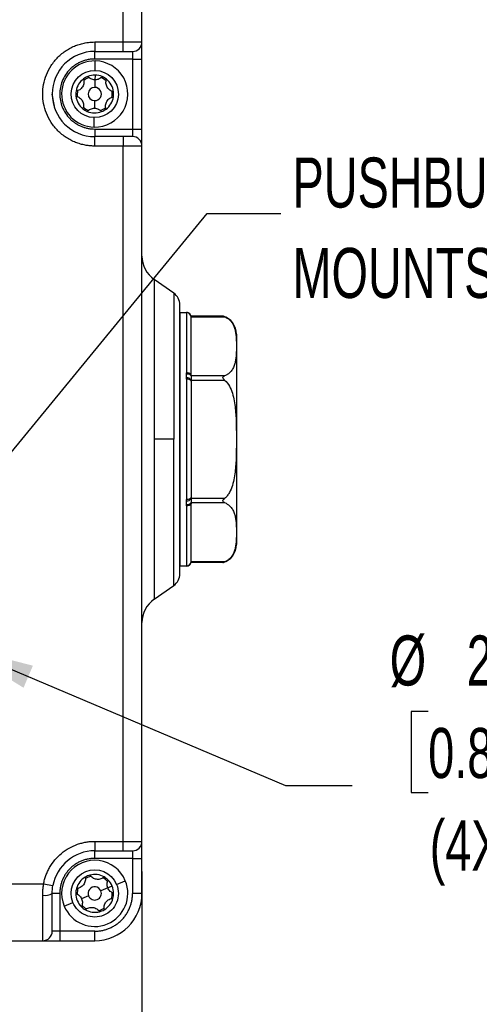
# Model space of a CAD drawing. Header units: millimetres. Extents: x 16 to 683, y 16 to 524.
# Tile 5 of 38: x 193 to 242, y 84 to 188. Entities that reach past the tile are written whole.
import ezdxf

# ---------------------------------------------------------------- set-up
doc = ezdxf.new("R2010")
doc.units = ezdxf.units.MM
doc.header["$LTSCALE"] = 2.5
doc.layers.add('DIMENSIONS', color=140, linetype='Continuous', lineweight=25)
doc.styles.add('SLDTEXTSTYLE0', font='TXT', dxfattribs={"width": 0.7})
doc.dimstyles.new('SLDDIMSTYLE2', dxfattribs={"dimtxt": 5.39502, "dimasz": 8.255, "dimexe": 0, "dimexo": 0.0625, "dimgap": 1.348755, "dimtad": 0, "dimtih": 1, "dimtoh": 1, "dimrnd": 1e-09, "dimzin": 4, "dimdsep": 46, "dimtxsty": 'SLDTEXTSTYLE0', "dimsah": 1, "dimcen": 0.09, "dimadec": 0, "dimazin": 1, "dimtfac": 1, "dimtofl": 0, "dimtmove": 0, "dimatfit": 3, "dimfxl": 0, "dimfrac": 2, "dimtolj": 1, "dimtzin": 12, "dimarcsym": 0})
doc.dimstyles.new('SLDDIMSTYLE5', dxfattribs={"dimtxt": 5.39502, "dimasz": 8.255, "dimexe": 0, "dimexo": 0.0625, "dimgap": 1.348755, "dimtad": 0, "dimtih": 1, "dimtoh": 1, "dimrnd": 1e-09, "dimzin": 12, "dimdsep": 46, "dimtxsty": 'SLDTEXTSTYLE0', "dimsah": 1, "dimcen": 0, "dimadec": 0, "dimazin": 3, "dimtfac": 1, "dimtofl": 0, "dimtmove": 0, "dimatfit": 3, "dimfxl": 0, "dimfrac": 2, "dimtolj": 1, "dimtzin": 12, "dimarcsym": 0})
doc.dimstyles.new('SLDDIMSTYLE7', dxfattribs={"dimtxt": 0.18, "dimasz": 8.255, "dimexe": 0, "dimexo": 0.0625, "dimgap": 0, "dimtad": 0, "dimtih": 1, "dimtoh": 1, "dimdec": 0, "dimrnd": 1e-09, "dimzin": 0, "dimdsep": 46, "dimtxsty": 'Standard', "dimsah": 1, "dimcen": 0.09, "dimadec": 0, "dimazin": 0, "dimtfac": 8.255, "dimtdec": 0, "dimtofl": 0, "dimtmove": 0, "dimatfit": 3, "dimfxl": 0, "dimfrac": 2, "dimtolj": 1, "dimtzin": 0, "dimarcsym": 0})

# ---------------------------------------------------------------- blocks, each defined once
blk = doc.blocks.new('_D_6')
at = {"layer": 'DIMENSIONS'}
for p, q in [((175.93, 109.5), (175.93, 67.2)), ((205.93, 98.29), (205.93, 67.2)), ((175.93, 75.14), (205.93, 75.14)), ((205.93, 75.14), (214.97, 75.14)), ((222.28, 75.14), (220.46, 75.14)), ((220.46, 75.14), (220.46, 66.57)), ((238.31, 75.14), (240.12, 75.14)), ((240.12, 75.14), (240.12, 66.57)), ((220.46, 66.57), (222.28, 66.57)), ((240.12, 66.57), (238.31, 66.57))]:
    blk.add_line(p, q, dxfattribs=at)
for points in [[(175.93, 75.14), (184.19, 73.87), (184.19, 76.41)], [(205.93, 75.14), (197.68, 76.41), (197.68, 73.87)]]:
    blk.add_solid(points, dxfattribs=at)
at = {"layer": 'DIMENSIONS', "char_height": 5.292, "attachment_point": 1, "style": 'SLDTEXTSTYLE0'}
for s, insert in [('30.0', (222.28, 83.17)), ('1.18', (222.28, 73.39))]:
    blk.add_mtext(s, dxfattribs=dict(at, insert=insert))
blk = doc.blocks.new('_D_7')
at = {"layer": 'DIMENSIONS'}
for p, q in [((186.29, 122.09), (221.12, 107.37)), ((236.21, 115.2), (234.4, 115.2)), ((234.4, 115.2), (234.4, 106.63)), ((252.25, 115.2), (254.06, 115.2)), ((254.06, 115.2), (254.06, 106.63)), ((221.12, 107.37), (228.17, 107.37)), ((234.4, 106.63), (236.21, 106.63)), ((254.06, 106.63), (252.25, 106.63))]:
    blk.add_line(p, q, dxfattribs=at)
blk.add_solid([(186.29, 122.09), (193.4, 117.7), (194.39, 120.04)], dxfattribs=at)
at = {"layer": 'DIMENSIONS', "char_height": 5.292, "attachment_point": 1, "style": 'SLDTEXTSTYLE0'}
for s, insert in [('%%c', (232.14, 123.23)), ('22.5', (240.29, 123.23)), ('0.89', (236.21, 113.45)), ('(4X)', (236.37, 103.67))]:
    blk.add_mtext(s, dxfattribs=dict(at, insert=insert))

msp = doc.modelspace()

# ---------------------------------------------------------------- linework, layer by layer
for p, q in [((203.931691, 185.964431), (203.931691, 190.676827)), ((205.931691, 185.964431), (205.931691, 190.676827)), ((200.931691, 185.964431), (203.931691, 185.964431)), ((200.931691, 185.964431), (200.931691, 184.964431)), ((203.931691, 184.964431), (203.931691, 185.964431)), ((203.931691, 185.964431), (205.931691, 185.964431)), ((200.931691, 184.964431), (203.931691, 184.964431)), ((200.931691, 184.164431), (200.931691, 184.964431)), ((204.931691, 184.964431), (204.931691, 184.164431)), ((204.931691, 184.164431), (200.931691, 184.164431)), ((200.976608, 182.964027), (200.994574, 183.963866)), ((204.931691, 184.164431), (205.931691, 184.164431)), ((204.931691, 184.164431), (204.931691, 176.764431)), ((205.931691, 176.764431), (205.931691, 184.164431)), ((200.967625, 182.464108), (200.958641, 181.964189)), ((200.958641, 181.964189), (200.944268, 181.164318)), ((196.677801, 179.174167), (196.431691, 180.464431)), ((200.919115, 179.764544), (200.904742, 178.964673)), ((200.868809, 176.964996), (200.886775, 177.964834)), ((200.931691, 176.764431), (200.931691, 175.964431)), ((200.931691, 176.764431), (204.931691, 176.764431)), ((203.931691, 175.964431), (200.931691, 175.964431)), ((200.931691, 174.964431), (200.931691, 175.964431)), ((203.931691, 175.964431), (203.931691, 174.964431)), ((204.931691, 176.764431), (204.931691, 175.964431)), ((204.931691, 176.764431), (205.931691, 176.764431)), ((203.931691, 174.964431), (200.931691, 174.964431)), ((203.931691, 101.464431), (203.931691, 174.964431)), ((205.931691, 174.964431), (203.931691, 174.964431)), ((205.931691, 101.464431), (205.931691, 174.964431)), ((207.210962, 160.869506), (207.210962, 143.964431)), ((209.292056, 159.412308), (207.210962, 160.869506)), ((209.292056, 159.412308), (209.292056, 143.964431)), ((209.931691, 157.364431), (209.931691, 130.564431)), ((209.931691, 157.364431), (210.648486, 157.364431)), ((210.631691, 157.359051), (210.631691, 150.990556)), ((214.482525, 156.992932), (211.131633, 156.992932)), ((211.131691, 156.925944), (214.671667, 156.925944)), ((210.631691, 150.332926), (210.631691, 137.595936)), ((211.131691, 150.661694), (211.131691, 150.728387)), ((214.671667, 150.661694), (211.131691, 150.661694)), ((211.131691, 150.095295), (211.131691, 150.228681)), ((211.131691, 150.228681), (214.671667, 150.228681)), ((207.210962, 143.964431), (207.210962, 127.059356)), ((209.292056, 143.964431), (207.210962, 143.964431)), ((209.292056, 128.516553), (209.292056, 143.964431)), ((211.131691, 137.70018), (211.131691, 137.833566)), ((214.671667, 137.70018), (211.131691, 137.70018)), ((210.631691, 136.938306), (210.631691, 130.569811)), ((211.131691, 137.200475), (211.131691, 137.267168)), ((211.131691, 137.267168), (214.671667, 137.267168)), ((210.648486, 130.564431), (209.931691, 130.564431)), ((214.671667, 131.002917), (211.131691, 131.002917)), ((214.482525, 130.93593), (211.131691, 130.93593)), ((207.210962, 127.059356), (209.292056, 128.516553)), ((200.931691, 101.464431), (203.931691, 101.464431)), ((200.931691, 101.464431), (200.931691, 100.464431)), ((203.931691, 100.464431), (203.931691, 101.464431)), ((203.931691, 101.464431), (205.931691, 101.464431)), ((200.931691, 100.464431), (203.931691, 100.464431)), ((200.931691, 99.664431), (200.931691, 100.464431)), ((204.931691, 100.464431), (204.931691, 99.664431)), ((204.931691, 99.664431), (200.931691, 99.664431)), ((204.931691, 99.664431), (205.931691, 99.664431)), ((204.931691, 99.664431), (204.931691, 95.964431)), ((205.931691, 95.964431), (205.931691, 99.664431)), ((121.340018, 96.964431), (195.523365, 96.964431)), ((195.523365, 96.964431), (196.506697, 96.782612)), ((203.241012, 96.922053), (204.16474, 97.305102)), ((195.431691, 90.964431), (195.431691, 95.764431)), ((197.231691, 95.964431), (196.431691, 95.964431)), ((197.231691, 95.964431), (197.231691, 91.964431)), ((202.317284, 96.539004), (201.578301, 96.232565)), ((202.779148, 96.730529), (202.317284, 96.539004)), ((205.931691, 95.964431), (204.931691, 95.964431)), ((197.698643, 94.623759), (198.622371, 95.006808)), ((200.285082, 95.696296), (199.546099, 95.389857)), ((197.231691, 91.964431), (196.431691, 91.964431)), ((197.231691, 91.964431), (197.231691, 90.964431)), ((200.931691, 91.964431), (197.231691, 91.964431)), ((200.931691, 90.964431), (200.931691, 91.964431)), ((121.431691, 90.964431), (195.431691, 90.964431)), ((197.231691, 90.964431), (200.931691, 90.964431))]:
    msp.add_line(p, q)
at = {"flags": 128}
for points in [[(211.131691, 150.728387), (211.122084, 150.779533), (211.093631, 150.828714), (211.047426, 150.87404), (210.985245, 150.913768), (210.909477, 150.946372), (210.823033, 150.970599), (210.729237, 150.985518), (210.631691, 150.990556)], [(211.131691, 150.095295), (211.122084, 150.141655), (211.093631, 150.186232), (211.047426, 150.227316), (210.985245, 150.263325), (210.909477, 150.292878), (210.823033, 150.314837), (210.729237, 150.32836), (210.631691, 150.332926)], [(211.131691, 137.833566), (211.122084, 137.787207), (211.093631, 137.742629), (211.047426, 137.701546), (210.985245, 137.665536), (210.909477, 137.635984), (210.823033, 137.614024), (210.729237, 137.600502), (210.631691, 137.595936)], [(211.131691, 137.200475), (211.122084, 137.149328), (211.093631, 137.100147), (211.047426, 137.054821), (210.985245, 137.015093), (210.909477, 136.982489), (210.823033, 136.958262), (210.729237, 136.943343), (210.631691, 136.938306)]]:
    msp.add_lwpolyline(points, dxfattribs=at)
for centre, radius, start, end in [((204.931691, 185.964431), 1, 270, 0), ((200.931691, 180.464431), 4.5, 90, 270), ((200.931691, 180.464431), 3.5, 88.97053824, 268.97053824), ((200.931691, 180.464431), 3.5, 268.97053824, 88.97053824), ((200.931691, 180.464431), 2, 111.30218325, 126.63889323), ((200.931691, 180.464431), 1.85, 109.32354513, 128.61753135), ((200.931691, 180.464431), 2, 88.97053824, 111.30218325), ((200.931691, 180.464431), 2, 66.63889323, 88.97053824), ((200.931691, 180.464431), 1.85, 49.32354513, 68.61753135), ((200.931691, 180.464431), 2, 51.30218325, 66.63889323), ((200.931691, 180.464431), 2, 126.63889323, 171.30218325), ((200.931691, 180.464431), 0.7, 88.97053824, 268.97053824), ((200.931691, 180.464431), 0.7, 268.97053824, 88.97053824), ((200.931691, 180.464431), 2, 6.63889323, 51.30218325), ((200.931691, 180.464431), 2, 171.30218325, 186.63889323), ((200.931691, 180.464431), 2, 186.63889323, 231.30218325), ((200.931691, 180.464431), 1.85, 169.32354513, 188.61753135), ((200.931691, 180.464431), 2, 306.63889323, 351.30218325), ((200.931691, 180.464431), 1.85, 349.32354513, 8.61753135), ((200.931691, 180.464431), 2, 351.30218325, 6.63889323), ((200.931691, 180.464431), 1.85, 229.32354513, 248.61753135), ((200.931691, 180.464431), 1.85, 289.32354513, 308.61753135), ((200.931691, 180.464431), 2, 231.30218325, 246.63889323), ((200.931691, 180.464431), 2, 246.63889323, 291.30218325), ((200.931691, 180.464431), 2, 291.30218325, 306.63889323), ((204.931691, 174.964431), 1, 0, 90), ((208.931691, 163.326962), 3, 180, 235), ((208.431691, 158.18358), 1.5, 0, 55), ((210.631792, 156.859151), 0.4999, 0.01150685, 90.01150223), ((210.635849, 156.862743), 0.499854, 7.26387742, 89.86123002), ((213.931691, 155.070282), 2, 0, 74.01313607), ((210.744408, 150.401478), 0.466584, 33.89717916, 103.30139447), ((210.6798, 149.933321), 0.539856, 33.1690001, 94.54085965), ((210.6798, 137.995541), 0.539856, 265.45914035, 326.8309999), ((210.744408, 137.527384), 0.466584, 256.69860553, 326.10282084), ((213.931691, 132.85858), 2, 285.98686393, 0), ((210.631792, 131.06971), 0.4999, 269.98849777, 359.98849315), ((210.635849, 131.066118), 0.499854, 270.13876998, 352.73612258), ((208.431691, 129.745281), 1.5, 305, 0), ((208.931691, 124.601899), 3, 125, 180), ((204.931691, 101.464431), 1, 270, 0), ((200.931691, 95.964431), 4.5, 90, 169.5243183), ((200.931691, 95.964431), 3.5, 22.52267359, 202.52267359), ((200.931691, 95.964431), 2, 104.8543186, 120.19102858), ((200.931691, 95.964431), 2, 60.19102858, 104.8543186), ((200.931691, 95.964431), 3.5, 202.52267359, 22.52267359), ((200.931691, 95.964431), 2, 120.19102858, 164.8543186), ((200.931691, 95.964431), 1.85, 102.87568048, 122.16966669), ((200.931691, 95.964431), 1.85, 42.87568048, 62.16966669), ((200.931691, 95.964431), 2, 44.8543186, 60.19102858), ((200.931691, 95.964431), 2, 22.52267359, 44.8543186), ((195.671691, 97.164431), 1.420422, 260.27242145, 302.3474435), ((200.931691, 95.964431), 2, 164.8543186, 180.19102858), ((200.931691, 95.964431), 2, 180.19102858, 224.8543186), ((200.931691, 95.964431), 1.85, 162.87568048, 182.16966669), ((200.931691, 95.964431), 0.7, 22.52267359, 202.52267359), ((200.931691, 95.964431), 0.7, 202.52267359, 22.52267359), ((200.931691, 95.964431), 5, 270, 0), ((200.931691, 95.964431), 1.85, 342.87568048, 2.16966669), ((200.931691, 95.964431), 2, 0.19102858, 22.52267359), ((200.931691, 95.964431), 2, 344.8543186, 0.19102858), ((200.931691, 95.964431), 2, 300.19102858, 344.8543186), ((200.931691, 95.964431), 2, 224.8543186, 240.19102858), ((200.931691, 95.964431), 1.85, 222.87568048, 242.16966669), ((200.931691, 95.964431), 2, 240.19102858, 284.8543186), ((200.931691, 95.964431), 1.85, 282.87568048, 302.16966669), ((200.931691, 95.964431), 2, 284.8543186, 300.19102858), ((195.431691, 91.964431), 1, 270, 0)]:
    msp.add_arc(centre, radius, start, end)
for points, knots in [([(200.931691, 174.964431), (200.864536, 174.965136), (200.730346, 174.966545), (200.52942, 174.977981), (200.329127, 174.996246), (200.129462, 175.022012), (199.821713, 175.073149), (199.409533, 175.170157), (198.897173, 175.344947), (198.397385, 175.572429), (197.750623, 175.950221), (197.014747, 176.547684), (196.300442, 177.427205), (195.78976, 178.412916), (195.495078, 179.437975), (195.40092, 180.464431), (195.495078, 181.490887), (195.78976, 182.515945), (196.300442, 183.501656), (197.014747, 184.381177), (197.750486, 184.97853), (198.397228, 185.356351), (198.896846, 185.583792), (199.409371, 185.758631), (199.865036, 185.866003), (200.261912, 185.926762), (200.596144, 185.958565), (200.819759, 185.962474), (200.931691, 185.964431)], [0, 0, 0, 0, 0.0116726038, 0.0233241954, 0.0349704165, 0.0466269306, 0.0583093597, 0.0891902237, 0.1201014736, 0.1522700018, 0.1844690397, 0.2501182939, 0.3157675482, 0.3800525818, 0.4417717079, 0.5000028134, 0.558233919, 0.619953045, 0.6842380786, 0.7498873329, 0.8155365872, 0.8477051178, 0.8799041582, 0.9107850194, 0.9416962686, 0.961136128, 0.9805464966, 1, 1, 1, 1]), ([(205.931691, 184.164431), (205.931691, 184.641807), (205.931691, 185.099667), (205.931691, 185.774779), (205.931691, 185.964431), (205.931691, 185.964431)], [0, 0, 0, 0, 0.5, 0.5, 1, 1, 1, 1]), ([(200.931691, 184.164431), (200.864805, 184.163419), (200.731509, 184.161404), (200.532652, 184.144916), (200.335795, 184.118541), (200.140942, 184.081331), (199.948098, 184.033544), (199.757269, 183.975093), (199.515022, 183.886557), (199.226818, 183.755459), (198.901459, 183.565311), (198.594648, 183.341505), (198.216546, 183.000406), (197.815916, 182.507625), (197.476065, 181.850553), (197.274581, 181.162076), (197.210256, 180.464607), (197.274545, 179.766965), (197.475984, 179.078466), (197.815916, 178.421236), (198.216433, 177.928596), (198.594507, 177.587468), (198.901161, 177.363751), (199.226666, 177.17346), (199.56022, 177.021803), (199.898307, 176.905461), (200.237176, 176.824299), (200.582368, 176.773657), (200.814894, 176.767515), (200.931691, 176.764431)], [0, 0, 0, 0, 0.01727688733, 0.03443022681, 0.05150974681, 0.06856582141, 0.08564903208, 0.10280972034, 0.1200975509, 0.15225167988, 0.18445115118, 0.21728946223, 0.25017408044, 0.31580909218, 0.38008017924, 0.44002447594, 0.50001444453, 0.55995875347, 0.6199487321, 0.68421981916, 0.74985483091, 0.78269314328, 0.81557776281, 0.84773189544, 0.87993137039, 0.91007521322, 0.93995446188, 0.96983936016, 1, 1, 1, 1]), ([(200.886775, 177.964834), (199.50721, 177.989624), (198.407305, 179.129782), (198.456885, 181.888912), (199.597043, 182.988817), (200.976608, 182.964027)], [0, 0, 0, 0, 0.5, 0.5, 1, 1, 1, 1]), ([(200.958641, 181.964189), (200.806021, 181.966931), (200.65869, 182.00512), (200.40197, 182.133145), (200.292514, 182.221811), (200.205118, 182.327785)], [0, 0, 0, 0, 0.5, 0.5, 1, 1, 1, 1]), ([(200.976608, 182.964027), (202.356173, 182.939237), (203.456078, 181.799079), (203.406498, 179.03995), (202.26634, 177.940044), (200.886775, 177.964834)], [0, 0, 0, 0, 0.5, 0.5, 1, 1, 1, 1]), ([(201.724741, 182.300479), (201.633606, 182.197726), (201.521282, 182.113216), (201.260326, 181.994463), (201.111275, 181.961446), (200.958641, 181.964189)], [0, 0, 0, 0, 0.5, 0.5, 1, 1, 1, 1]), ([(199.738152, 182.069256), (199.781561, 181.938984), (199.798589, 181.79949), (199.770989, 181.514185), (199.724581, 181.368268), (199.570031, 181.110255), (199.461747, 180.999063), (199.222423, 180.840364), (199.090288, 180.789597), (198.954692, 180.766877)], [0, 0, 0, 0, 0.25, 0.25, 0.5, 0.5, 0.75, 0.75, 1, 1, 1, 1]), ([(202.918281, 180.695654), (202.783758, 180.723196), (202.654438, 180.778197), (202.421157, 180.944752), (202.317993, 181.0579), (202.171822, 181.320752), (202.129669, 181.470124), (202.111894, 181.756734), (202.133996, 181.89655), (202.182117, 182.025339)], [0, 0, 0, 0, 0.25, 0.25, 0.5, 0.5, 0.75, 0.75, 1, 1, 1, 1]), ([(198.945102, 180.233208), (199.079625, 180.205665), (199.208945, 180.150665), (199.442226, 179.98411), (199.54539, 179.870962), (199.691561, 179.60811), (199.733714, 179.458737), (199.751489, 179.172127), (199.729387, 179.032312), (199.681266, 178.903522)], [0, 0, 0, 0, 0.25, 0.25, 0.5, 0.5, 0.75, 0.75, 1, 1, 1, 1]), ([(202.125231, 178.859606), (202.081822, 178.989877), (202.064794, 179.129372), (202.092394, 179.414677), (202.138802, 179.560593), (202.293352, 179.818607), (202.401636, 179.929798), (202.64096, 180.088497), (202.773095, 180.139264), (202.908691, 180.161984)], [0, 0, 0, 0, 0.25, 0.25, 0.5, 0.5, 0.75, 0.75, 1, 1, 1, 1]), ([(200.138642, 178.628383), (200.229777, 178.731135), (200.342101, 178.815646), (200.603057, 178.934398), (200.752108, 178.967416), (200.904742, 178.964673)], [0, 0, 0, 0, 0.5, 0.5, 1, 1, 1, 1]), ([(200.904742, 178.964673), (201.057362, 178.96193), (201.204693, 178.923741), (201.461413, 178.795716), (201.570869, 178.70705), (201.658265, 178.601076)], [0, 0, 0, 0, 0.5, 0.5, 1, 1, 1, 1]), ([(209.931691, 129.745281), (209.931691, 129.745281), (209.931691, 131.243441), (209.931691, 136.576506), (209.931691, 140.193384), (209.931691, 147.735477), (209.931691, 151.352355), (209.931691, 156.68542), (209.931691, 158.18358), (209.931691, 158.18358)], [0, 0, 0, 0, 0.25, 0.25, 0.5, 0.5, 0.75, 0.75, 1, 1, 1, 1]), ([(210.631691, 157.359051), (210.631908, 157.359763), (210.632339, 157.361178), (210.635494, 157.362126), (210.637059, 157.362596)], [0, 0, 0, 0, 0.503699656, 1, 1, 1, 1]), ([(210.637059, 157.362596), (210.640315, 157.363239), (210.645538, 157.364271), (210.647679, 157.364387), (210.648486, 157.364431)], [0, 0, 0, 0, 0.62339780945, 1, 1, 1, 1]), ([(211.132742, 156.988982), (211.114609, 157.039466), (211.0773, 157.143343), (210.960293, 157.266258), (210.812066, 157.349151), (210.70201, 157.359431), (210.648486, 157.364431)], [0, 0, 0, 0, 0.2428262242, 0.4996470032, 0.7566625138, 1, 1, 1, 1]), ([(211.131634, 156.988628), (211.131644, 156.989945), (211.13171, 156.998309), (211.131525, 156.96992), (211.131657, 156.9351), (211.131691, 156.925944)], [0, 0, 0, 0, 0.1210175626, 0.7688707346, 1, 1, 1, 1]), ([(211.131691, 150.831726), (211.131691, 151.649333), (211.131691, 153.347389), (211.131691, 155.239181), (211.131691, 156.545523), (211.131691, 156.755761), (211.131691, 156.859251)], [0, 0, 0, 0, 0.2382237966, 0.4947576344, 0.7512914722, 1, 1, 1, 1]), ([(214.671667, 156.925944), (214.62885, 156.943589), (214.587371, 156.958864), (214.514614, 156.983464), (214.482525, 156.992932), (214.482525, 156.992932)], [0, 0, 0, 0, 0.5, 0.5, 1, 1, 1, 1]), ([(214.671667, 156.925944), (214.887036, 156.837193), (215.04848, 156.726236), (215.316541, 156.484241), (215.416874, 156.357093), (215.580118, 156.09597), (215.642452, 155.961236), (215.7405, 155.692039), (215.776508, 155.557055), (215.860365, 155.15139), (215.884796, 154.880014), (215.913085, 154.336655), (215.916748, 154.064665), (215.916719, 153.520468), (215.913022, 153.248168), (215.884553, 152.704567), (215.859961, 152.43315), (215.775807, 152.027774), (215.739692, 151.892947), (215.641509, 151.624254), (215.579329, 151.490182), (215.416102, 151.229535), (215.314118, 151.101035), (215.115304, 150.921816), (215.041556, 150.864483), (214.873331, 150.756489), (214.778375, 150.705667), (214.671667, 150.661694)], [0, 0, 0, 0, 0.0625, 0.0625, 0.125, 0.125, 0.1875, 0.1875, 0.25, 0.25, 0.375, 0.375, 0.5, 0.5, 0.625, 0.625, 0.75, 0.75, 0.8125, 0.8125, 0.875, 0.875, 0.9375, 0.9375, 0.96875, 0.96875, 1, 1, 1, 1]), ([(215.931691, 155.070282), (215.931691, 155.070282), (215.931691, 153.900145), (215.931691, 149.734761), (215.931691, 146.909802), (215.931691, 141.019059), (215.931691, 138.1941), (215.931691, 134.028716), (215.931691, 132.85858), (215.931691, 132.85858)], [0, 0, 0, 0, 0.25, 0.25, 0.5, 0.5, 0.75, 0.75, 1, 1, 1, 1]), ([(210.637059, 150.855545), (210.635494, 150.877921), (210.632339, 150.923006), (210.631908, 150.967928), (210.631691, 150.990556)], [0, 0, 0, 0, 0.496300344, 1, 1, 1, 1]), ([(210.631691, 150.332926), (210.631908, 150.356266), (210.632339, 150.402603), (210.635494, 150.448636), (210.637059, 150.471481)], [0, 0, 0, 0, 0.503699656, 1, 1, 1, 1]), ([(210.637059, 150.471481), (210.642168, 150.536143), (210.648488, 150.600464), (210.648484, 150.728485), (210.642164, 150.79215), (210.637059, 150.855545)], [0, 0, 0, 0, 0.5, 0.5, 1, 1, 1, 1]), ([(211.131691, 150.661694), (211.131691, 150.617729), (211.131691, 150.55425), (211.131692, 150.403351), (211.131691, 150.316612), (211.131691, 150.228681)], [0, 0, 0, 0, 0.5, 0.5, 1, 1, 1, 1]), ([(214.671667, 150.228681), (214.628771, 150.264035), (214.58721, 150.300502), (214.514372, 150.382801), (214.48238, 150.431007), (214.482599, 150.503028), (214.491028, 150.525707), (214.516469, 150.563895), (214.533173, 150.580119), (214.587555, 150.623002), (214.628902, 150.644071), (214.671667, 150.661694)], [0, 0, 0, 0, 0.25, 0.25, 0.5, 0.5, 0.625, 0.625, 0.75, 0.75, 1, 1, 1, 1]), ([(214.671667, 150.228681), (214.887036, 150.051179), (215.04848, 149.829266), (215.316541, 149.345274), (215.416874, 149.09098), (215.580118, 148.568733), (215.642452, 148.299264), (215.7405, 147.760871), (215.776508, 147.490903), (215.860365, 146.679572), (215.884796, 146.136821), (215.913085, 145.050103), (215.916748, 144.506123), (215.916719, 143.417729), (215.913022, 142.873128), (215.884553, 141.785927), (215.859961, 141.243093), (215.775807, 140.432341), (215.739692, 140.162687), (215.641509, 139.625301), (215.579329, 139.357157), (215.416102, 138.835863), (215.314118, 138.578863), (215.115304, 138.220426), (215.041556, 138.105759), (214.873331, 137.889771), (214.778375, 137.788127), (214.671667, 137.70018)], [0, 0, 0, 0, 0.0625, 0.0625, 0.125, 0.125, 0.1875, 0.1875, 0.25, 0.25, 0.375, 0.375, 0.5, 0.5, 0.625, 0.625, 0.75, 0.75, 0.8125, 0.8125, 0.875, 0.875, 0.9375, 0.9375, 0.96875, 0.96875, 1, 1, 1, 1]), ([(210.637059, 137.45738), (210.635494, 137.480226), (210.632339, 137.526258), (210.631908, 137.572596), (210.631691, 137.595936)], [0, 0, 0, 0, 0.496300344, 1, 1, 1, 1]), ([(210.637059, 137.073316), (210.640085, 137.112864), (210.644939, 137.176307), (210.649822, 137.264391), (210.64494, 137.352741), (210.640086, 137.417197), (210.637059, 137.45738)], [0, 0, 0, 0, 0.3116831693, 0.499999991, 0.6882853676, 1, 1, 1, 1]), ([(211.131691, 137.70018), (211.131691, 137.61225), (211.131691, 137.525773), (211.131692, 137.374826), (211.131691, 137.311133), (211.131691, 137.267168)], [0, 0, 0, 0, 0.5, 0.5, 1, 1, 1, 1]), ([(214.671667, 137.267168), (214.628771, 137.284844), (214.58721, 137.30601), (214.514372, 137.36369), (214.48238, 137.402463), (214.482599, 137.474549), (214.491028, 137.499713), (214.516469, 137.545794), (214.533173, 137.567357), (214.587555, 137.628637), (214.628902, 137.664934), (214.671667, 137.70018)], [0, 0, 0, 0, 0.25, 0.25, 0.5, 0.5, 0.625, 0.625, 0.75, 0.75, 1, 1, 1, 1]), ([(210.631691, 136.938306), (210.631908, 136.960933), (210.632339, 137.005856), (210.635494, 137.050941), (210.637059, 137.073316)], [0, 0, 0, 0, 0.503699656, 1, 1, 1, 1]), ([(211.131691, 131.06961), (211.131691, 131.173101), (211.131691, 131.383339), (211.131691, 132.68968), (211.131691, 134.581472), (211.131691, 136.279528), (211.131691, 137.097135)], [0, 0, 0, 0, 0.2487085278, 0.5052423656, 0.7617762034, 1, 1, 1, 1]), ([(214.671667, 137.267168), (214.887036, 137.178416), (215.04848, 137.06746), (215.316541, 136.825464), (215.416874, 136.698317), (215.580118, 136.437194), (215.642452, 136.302459), (215.7405, 136.033262), (215.776508, 135.898279), (215.860365, 135.492613), (215.884796, 135.221238), (215.913085, 134.677878), (215.916748, 134.405889), (215.916719, 133.861691), (215.913022, 133.589391), (215.884553, 133.04579), (215.859961, 132.774373), (215.775807, 132.368997), (215.739692, 132.234171), (215.641509, 131.965478), (215.579329, 131.831406), (215.416102, 131.570758), (215.314118, 131.442259), (215.115304, 131.26304), (215.041556, 131.205707), (214.873331, 131.097712), (214.778375, 131.04689), (214.671667, 131.002917)], [0, 0, 0, 0, 0.0625, 0.0625, 0.125, 0.125, 0.1875, 0.1875, 0.25, 0.25, 0.375, 0.375, 0.5, 0.5, 0.625, 0.625, 0.75, 0.75, 0.8125, 0.8125, 0.875, 0.875, 0.9375, 0.9375, 0.96875, 0.96875, 1, 1, 1, 1]), ([(210.637059, 130.566265), (210.635494, 130.566736), (210.632339, 130.567683), (210.631908, 130.569098), (210.631691, 130.569811)], [0, 0, 0, 0, 0.496300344, 1, 1, 1, 1]), ([(210.648486, 130.564431), (210.647679, 130.564474), (210.645538, 130.56459), (210.640315, 130.565622), (210.637059, 130.566265)], [0, 0, 0, 0, 0.3766021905, 1, 1, 1, 1]), ([(210.648486, 130.564431), (210.701971, 130.569423), (210.811947, 130.579688), (210.960096, 130.662467), (211.077099, 130.785233), (211.114469, 130.88902), (211.132631, 130.939464)], [0, 0, 0, 0, 0.24331957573, 0.50031630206, 0.75713887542, 1, 1, 1, 1]), ([(214.482525, 130.93593), (214.482525, 130.93593), (214.514922, 130.945498), (214.587423, 130.970019), (214.628823, 130.985261), (214.671667, 131.002917)], [0, 0, 0, 0, 0.5, 0.5, 1, 1, 1, 1]), ([(195.523365, 96.964431), (195.538363, 97.040488), (195.568283, 97.192205), (195.625011, 97.416704), (195.690257, 97.637984), (195.764867, 97.855888), (195.848616, 98.070455), (195.941559, 98.28167), (196.043696, 98.489545), (196.274153, 98.913066), (196.694169, 99.518836), (197.395391, 100.214235), (198.20688, 100.777557), (198.949405, 101.112073), (199.558148, 101.297346), (200.010134, 101.393446), (200.468726, 101.453457), (200.776996, 101.460764), (200.931691, 101.464431)], [0, 0, 0, 0, 0.03048288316, 0.06080636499, 0.09102381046, 0.12118914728, 0.15135658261, 0.18158031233, 0.21191423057, 0.24241164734, 0.37118484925, 0.50002615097, 0.62879937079, 0.75764069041, 0.81843435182, 0.87880366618, 0.93918136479, 1, 1, 1, 1]), ([(205.931691, 99.664431), (205.931691, 100.141807), (205.931691, 100.599667), (205.931691, 101.274779), (205.931691, 101.464431), (205.931691, 101.464431)], [0, 0, 0, 0, 0.5, 0.5, 1, 1, 1, 1]), ([(200.931691, 99.664431), (200.864805, 99.663419), (200.731509, 99.661404), (200.532652, 99.644916), (200.335795, 99.618541), (200.140942, 99.581331), (199.948098, 99.533544), (199.757269, 99.475093), (199.515022, 99.386556), (199.226819, 99.255461), (198.901457, 99.065303), (198.594657, 98.841534), (198.310914, 98.585462), (198.0547, 98.301606), (197.83102, 97.994963), (197.640718, 97.669456), (197.489065, 97.335903), (197.372721, 96.997815), (197.29156, 96.658946), (197.240917, 96.313754), (197.234776, 96.081228), (197.231691, 95.964431)], [0, 0, 0, 0, 0.0345317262, 0.0688165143, 0.1029537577, 0.1370441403, 0.1711887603, 0.2054882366, 0.2400418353, 0.3043090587, 0.3686669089, 0.4343016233, 0.5000288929, 0.5656636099, 0.6313908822, 0.6956581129, 0.7600159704, 0.820265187, 0.8799855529, 0.9397172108, 1, 1, 1, 1]), ([(198.622371, 95.006808), (198.093845, 96.281357), (198.699521, 97.745224), (201.248617, 98.802277), (202.712485, 98.196602), (203.241012, 96.922053)], [0, 0, 0, 0, 0.5, 0.5, 1, 1, 1, 1]), ([(201.925911, 97.699806), (201.823837, 97.607959), (201.702767, 97.536609), (201.4302, 97.447908), (201.277896, 97.432143), (200.979619, 97.470721), (200.834422, 97.525555), (200.593313, 97.681529), (200.493977, 97.782371), (200.418967, 97.897592)], [0, 0, 0, 0, 0.25, 0.25, 0.5, 0.5, 0.75, 0.75, 1, 1, 1, 1]), ([(195.431691, 95.764431), (195.432179, 95.831161), (195.433151, 95.964333), (195.441074, 96.165089), (195.453704, 96.365656), (195.471627, 96.565901), (195.494251, 96.765631), (195.513666, 96.898204), (195.523365, 96.964431)], [0, 0, 0, 0, 0.1681321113, 0.3355345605, 0.5023141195, 0.6685787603, 0.8344374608, 1, 1, 1, 1]), ([(203.241012, 96.922053), (203.494982, 96.309601), (203.495254, 95.621289), (202.988283, 94.395983), (202.501766, 93.909081), (201.276862, 93.401141), (200.58855, 93.400868), (199.363244, 93.907839), (198.876342, 94.394356), (198.622371, 95.006808)], [0, 0, 0, 0, 0.25, 0.25, 0.5, 0.5, 0.75, 0.75, 1, 1, 1, 1]), ([(199.925922, 97.693138), (199.954427, 97.558816), (199.955682, 97.418291), (199.896217, 97.13789), (199.833717, 96.998109), (199.651169, 96.759083), (199.531084, 96.660755), (199.275452, 96.529935), (199.138452, 96.494329), (199.001162, 96.486979)], [0, 0, 0, 0, 0.25, 0.25, 0.5, 0.5, 0.75, 0.75, 1, 1, 1, 1]), ([(202.317284, 96.539004), (202.258813, 96.680006), (202.23495, 96.830324), (202.249729, 97.116815), (202.287272, 97.252582), (202.349496, 97.375044)], [0, 0, 0, 0, 0.5, 0.5, 1, 1, 1, 1]), ([(196.431691, 91.964431), (196.431691, 91.964431), (196.431691, 92.36259), (196.431691, 93.820305), (196.431691, 94.835289), (196.431691, 95.964431)], [0, 0, 0, 0, 0.5, 0.5, 1, 1, 1, 1]), ([(198.931703, 95.957763), (199.062311, 95.915277), (199.184665, 95.846079), (199.397798, 95.654313), (199.487624, 95.530872), (199.546099, 95.389857)], [0, 0, 0, 0, 0.5, 0.5, 1, 1, 1, 1]), ([(200.931691, 91.964431), (200.994997, 91.965269), (201.121192, 91.966939), (201.309592, 91.980583), (201.496337, 92.002404), (201.681424, 92.033186), (201.86485, 92.072722), (202.046611, 92.121061), (202.226706, 92.178207), (202.471445, 92.26857), (202.774804, 92.406565), (203.126551, 92.612143), (203.458221, 92.854053), (203.764975, 93.130893), (204.041957, 93.43776), (204.283777, 93.769272), (204.489503, 94.121167), (204.653455, 94.481767), (204.779226, 94.847265), (204.866968, 95.213612), (204.921717, 95.58679), (204.928357, 95.838166), (204.931691, 95.964431)], [0, 0, 0, 0, 0.0302321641, 0.0602656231, 0.0901667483, 0.1200027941, 0.149841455, 0.1797504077, 0.2097968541, 0.2400470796, 0.3043172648, 0.3686712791, 0.4343090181, 0.5000323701, 0.5656701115, 0.6313934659, 0.6956636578, 0.7600176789, 0.8202677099, 0.8799880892, 0.9397189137, 1, 1, 1, 1]), ([(202.93168, 95.971099), (202.801072, 96.013584), (202.678718, 96.082782), (202.465585, 96.274548), (202.375759, 96.397989), (202.317284, 96.539004)], [0, 0, 0, 0, 0.5, 0.5, 1, 1, 1, 1]), ([(199.546099, 95.389857), (199.60457, 95.248855), (199.628433, 95.098537), (199.613654, 94.812046), (199.576111, 94.676279), (199.513887, 94.553817)], [0, 0, 0, 0, 0.5, 0.5, 1, 1, 1, 1]), ([(201.937461, 94.235724), (201.908956, 94.370046), (201.907701, 94.51057), (201.967166, 94.790971), (202.029666, 94.930753), (202.212214, 95.169779), (202.332299, 95.268107), (202.587931, 95.398926), (202.724931, 95.434533), (202.862221, 95.441882)], [0, 0, 0, 0, 0.25, 0.25, 0.5, 0.5, 0.75, 0.75, 1, 1, 1, 1]), ([(199.937472, 94.229055), (200.039546, 94.320902), (200.160616, 94.392252), (200.433183, 94.480954), (200.585487, 94.496718), (200.883764, 94.45814), (201.028961, 94.403307), (201.27007, 94.247333), (201.369406, 94.146491), (201.444416, 94.031269)], [0, 0, 0, 0, 0.25, 0.25, 0.5, 0.5, 0.75, 0.75, 1, 1, 1, 1])]:
    msp.add_open_spline(points, degree=3, knots=knots)
for points in [[(203.931691, 184.964431), (204.483607, 184.964431), (204.931691, 184.964431), (204.931691, 184.964431)], [(204.931691, 175.964431), (204.931691, 175.964431), (204.483607, 175.964431), (203.931691, 175.964431)], [(205.931691, 174.964431), (205.931691, 174.964431), (205.931691, 175.770984), (205.931691, 176.764431)], [(211.131691, 150.095295), (211.131691, 146.269702), (211.131691, 141.659159), (211.131691, 137.833566)], [(211.131691, 131.002917), (211.131691, 130.959032), (211.131692, 130.93593), (211.131691, 130.93593)], [(203.931691, 100.464431), (204.483607, 100.464431), (204.931691, 100.464431), (204.931691, 100.464431)], [(196.431691, 95.964431), (196.431691, 96.236541), (196.456201, 96.509515), (196.506697, 96.782612)], [(195.431691, 90.964431), (195.431691, 90.964431), (196.238244, 90.964431), (197.231691, 90.964431)]]:
    msp.add_open_spline(points, degree=3)

# ---------------------------------------------------------------- texts
at = {"layer": 'DIMENSIONS', "attachment_point": 1, "style": 'SLDTEXTSTYLE0'}
for s, insert, char_height in [('PUSHBUTTON', (221.857842, 173.75223), 5.2916667), ('MOUNTS (4X)', (221.857842, 164.196674), 5.29166667)]:
    msp.add_mtext(s, dxfattribs=dict(at, insert=insert, char_height=char_height))

# ---------------------------------------------------------------- dimensions: what is measured, and where the dimension line sits
at = {"layer": 'DIMENSIONS'}
dim = msp.add_diameter_dim_2p(p1=(165.569059, 130.843739), p2=(186.294324, 122.085123), text='<>\\P(4X)', dimstyle='SLDDIMSTYLE5', dxfattribs=at)
dim.commit()
dim.dimension.update_dxf_attribs({"geometry": '_D_7', "text_midpoint": (244.230383, 110.15451), "dimtype": 163})
dim = msp.add_linear_dim(base=(205.931691, 75.141065), p1=(175.931691, 112.674431), p2=(205.931691, 101.464431), dimstyle='SLDDIMSTYLE2', dxfattribs=at)
dim.commit()
dim.dimension.update_dxf_attribs({"geometry": '_D_6', "text_midpoint": (230.29186, 75.141065), "dimtype": 160})

# ---------------------------------------------------------------- leaders
msp.add_leader([(184.668215, 133.552142), (212.833231, 167.848225), (220.607025, 167.848225)], dimstyle='SLDDIMSTYLE7', dxfattribs=at)

doc.saveas('drawing.dxf')
